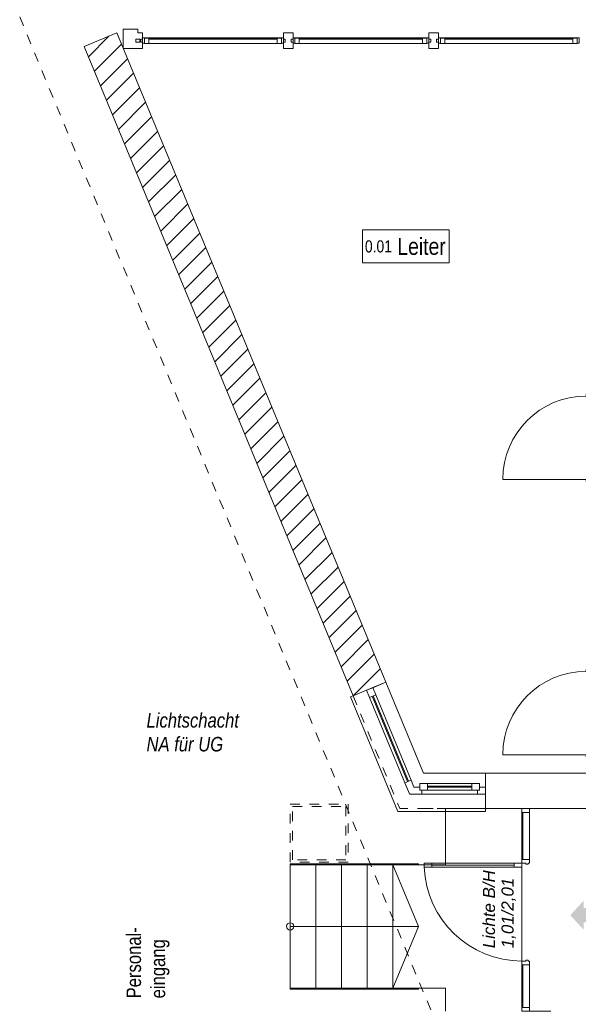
# Model space of a CAD drawing. Header units: metres. Extents: x -79 to 740, y -195 to 69.
# Tile 156 of 200: x 18 to 24, y 45 to 55. Entities that reach past the tile are written whole.
import ezdxf

# ---------------------------------------------------------------- set-up
doc = ezdxf.new("R2010")
doc.units = ezdxf.units.M
doc.header["$MEASUREMENT"] = 0
for name, pattern in [('Strichlinie eng', [0.115, 0.075, -0.04]), ('Strichlinie_ eng', [0.115, 0.075, -0.04]), ('Untersicht', [0.1, 0.075, -0.025]), ('Wipeout_Contour', [1, 0, -1])]:
    doc.linetypes.add(name, pattern=pattern)
for name, color, linetype in [('00 Überdachte Pausenhalle', 7, 'Continuous'), ('10 Fassade', 7, 'Continuous'), ('10 Wand außen', 7, 'Continuous'), ('30 Dach', 7, 'Continuous'), ('40 Treppe', 7, 'Continuous'), ('80 Raum 50stel', 7, 'Continuous'), ('90 Allgemein Dokumentation', 7, 'Continuous'), ('97 Brandschutz', 7, 'Continuous'), ('97 Brandschutz Dokumentation', 7, 'Continuous')]:
    doc.layers.add(name, color=color, linetype=linetype)
doc.styles.add('ERSTELLTER_STIL_2', font='ARIALN.TTF')
doc.styles.add('ERSTELLTER_STIL_5', font='arial.ttf')
doc.styles.add('ERSTELLTER_STIL_6', font='ARIALN.TTF')

# ---------------------------------------------------------------- blocks, each defined once
blk = doc.blocks.new('1-Flügelfenster 27_3')
at = {"layer": '10 Wand außen', "color": 7, "linetype": 'Continuous', "lineweight": 9}
for p, q in [((-0.557, 0.145), (0.46, 0.145)), ((-0.557, 0), (-0.557, 0.145)), ((-0.557, -0.07), (-0.557, 0)), ((-0.557, -0.07), (-0.557, 0)), ((-0.557, -0.22), (-0.557, -0.07)), ((-0.557, -0.22), (-0.557, -0.25)), ((-0.557, -0.25), (0.724, -0.25))]:
    blk.add_line(p, q, dxfattribs=at)
at = {"layer": '10 Wand außen', "color": 7, "linetype": 'Continuous', "lineweight": 13}
for p, q in [((-0.557, 0), (-0.477, 0)), ((-0.477, 0), (0.477, 0)), ((-0.477, 0), (-0.477, -0.07)), ((0.477, -0.07), (0.477, 0)), ((0.477, 0), (0.557, 0)), ((-0.477, -0.07), (-0.557, -0.07)), ((-0.477, -0.03), (0.477, -0.03)), ((0.477, -0.04), (-0.477, -0.04)), ((0.477, -0.07), (-0.477, -0.07)), ((0.603, -0.07), (0.477, -0.07))]:
    blk.add_line(p, q, dxfattribs=at)
at = {"layer": '10 Wand außen', "color": 7, "linetype": 'Strichlinie eng', "lineweight": 9}
blk.add_line((-0.557, -0.22), (0.703, -0.22), dxfattribs=at)
blk = doc.blocks.new('Blockrahmentür 1-Fl 27_5')
at = {"layer": '10 Wand außen', "color": 7, "linetype": 'Continuous', "lineweight": 13}
for p, q in [((0.43, 0.01), (0.43, 0.87)), ((-0.43, 0.01), (-0.4525, 0.01)), ((-0.4525, 0.01), (-0.4525, 0)), ((-0.4525, 0), (-0.4425, 0)), ((-0.4425, 0), (-0.4425, -0.24)), ((-0.43, -0.01), (-0.43, 0.01)), ((0.43, -0.01), (0.43, 0.01)), ((0.43, 0.01), (0.4525, 0.01)), ((0.4525, 0), (0.4425, 0)), ((0.4425, 0), (0.4425, -0.24)), ((0.4525, 0.01), (0.4525, 0)), ((-0.405, -0.01), (-0.43, -0.01)), ((-0.405, -0.25), (-0.405, -0.01)), ((0.405, -0.25), (0.405, -0.01)), ((0.405, -0.01), (0.43, -0.01)), ((-0.4425, -0.24), (-0.4525, -0.24)), ((-0.4525, -0.24), (-0.4525, -0.25)), ((-0.4525, -0.25), (-0.405, -0.25)), ((0.4525, -0.25), (0.405, -0.25)), ((0.4425, -0.24), (0.4525, -0.24)), ((0.4525, -0.24), (0.4525, -0.25))]:
    blk.add_line(p, q, dxfattribs=at)
at = {"layer": '10 Wand außen', "color": 7, "linetype": 'Continuous', "lineweight": 9}
for p, q in [((-0.4425, 0), (-0.4425, -0.24)), ((-0.4425, 0), (-0.4425, -0.24)), ((0.4425, 0), (0.4425, -0.24)), ((0.4425, 0), (0.4425, -0.24))]:
    blk.add_line(p, q, dxfattribs=at)
blk.add_arc((0.43, 0.01), 0.86, 90, 180, dxfattribs=at)
blk = doc.blocks.new('1-Flügelfenster 27_4')
at = {"layer": '10 Wand außen', "color": 7, "linetype": 'Continuous', "lineweight": 9}
for p, q in [((-0.369, 0.145), (0.272, 0.145)), ((-0.369, 0), (-0.369, 0.145)), ((-0.369, -0.07), (-0.369, 0)), ((-0.369, -0.07), (-0.369, 0)), ((-0.369, -0.22), (-0.369, -0.07)), ((-0.369, -0.22), (-0.369, -0.25)), ((-0.369, -0.25), (0.536, -0.25))]:
    blk.add_line(p, q, dxfattribs=at)
at = {"layer": '10 Wand außen', "color": 7, "linetype": 'Continuous', "lineweight": 13}
for p, q in [((-0.369, 0), (-0.309, 0)), ((-0.309, -0.03), (-0.309, 0.04)), ((-0.309, 0.04), (-0.229, 0.04)), ((-0.309, 0), (-0.309, -0.03)), ((-0.229, 0.04), (0.229, 0.04)), ((-0.229, 0.04), (-0.229, -0.03)), ((-0.229, 0.01), (0.229, 0.01)), ((0.229, -0.03), (0.229, 0.04)), ((0.229, 0.04), (0.309, 0.04)), ((0.309, 0.04), (0.309, -0.03)), ((0.309, -0.03), (0.309, 0)), ((0.309, 0), (0.369, 0)), ((-0.289, -0.07), (-0.369, -0.07)), ((-0.309, -0.03), (-0.289, -0.03)), ((-0.229, -0.03), (-0.309, -0.03)), ((-0.289, -0.03), (-0.289, -0.07)), ((0.289, -0.07), (-0.289, -0.07)), ((0.229, 0), (-0.229, 0)), ((0.229, -0.03), (-0.229, -0.03)), ((0.309, -0.03), (0.229, -0.03)), ((0.289, -0.07), (0.289, -0.03)), ((0.289, -0.03), (0.309, -0.03)), ((0.416, -0.07), (0.289, -0.07))]:
    blk.add_line(p, q, dxfattribs=at)
at = {"layer": '10 Wand außen', "color": 7, "linetype": 'Strichlinie eng', "lineweight": 9}
blk.add_line((-0.369, -0.22), (0.516, -0.22), dxfattribs=at)
blk = doc.blocks.new('Glastür Ol 1-Fl 2S 27_2')
at = {"layer": '10 Wand außen', "color": 7, "linetype": 'Continuous', "lineweight": 13}
for p, q in [((0.442, 0.93), (0.442, 1.01)), ((0.442, 1.01), (0.482, 1.01)), ((0.482, 0.93), (0.442, 0.93)), ((0.442, 0.08), (0.442, 0.93)), ((0.442, 0.93), (0.462, 0.93)), ((0.462, 0.08), (0.462, 0.93)), ((0.462, 0.93), (0.482, 0.93)), ((0.462, 0.93), (0.462, 0.08)), ((0.462, 0.93), (0.462, 0.08)), ((0.482, 1.01), (0.482, 0.93)), ((0.482, 0.93), (0.482, 0.08)), ((-1.047, 0), (-0.528, 0)), ((-1.047, 0), (-1.047, -0.08)), ((-1.007, 0), (-1.047, 0)), ((-1.007, -0.08), (-1.007, 0)), ((-0.568, 0), (-0.568, -0.08)), ((-0.528, 0), (-0.568, 0)), ((-0.528, -0.04), (-0.528, 0)), ((0.442, 0), (0.442, 0.08)), ((0.442, 0.08), (0.482, 0.08)), ((0.462, 0.08), (0.442, 0.08)), ((0.482, 0), (0.442, 0)), ((0.482, 0.08), (0.462, 0.08)), ((0.482, 0.08), (0.482, 0)), ((1.047, 0), (0.482, 0)), ((0.482, 0), (0.482, -0.04)), ((0.522, 0), (0.482, 0)), ((0.522, -0.08), (0.522, 0)), ((1.007, 0), (1.007, -0.08)), ((1.047, 0), (1.007, 0)), ((1.047, -0.08), (1.047, 0)), ((-1.047, -0.08), (-0.528, -0.08)), ((-1.047, -0.08), (-1.007, -0.08)), ((-1.007, -0.01), (-0.568, -0.01)), ((-0.568, -0.08), (-0.528, -0.08)), ((-0.518, -0.04), (-0.528, -0.04)), ((-0.528, -0.08), (-0.528, -0.0654)), ((-0.528, -0.0654), (-0.518, -0.0654)), ((-0.518, -0.0654), (-0.518, -0.04)), ((0.482, -0.04), (0.472, -0.04)), ((0.472, -0.04), (0.472, -0.0654)), ((0.472, -0.0654), (0.482, -0.0654)), ((0.482, -0.0654), (0.482, -0.08)), ((1.047, -0.08), (0.482, -0.08)), ((0.482, -0.08), (0.522, -0.08)), ((1.007, -0.01), (0.522, -0.01)), ((1.007, -0.08), (1.047, -0.08))]:
    blk.add_line(p, q, dxfattribs=at)
at = {"layer": '10 Wand außen', "color": 7, "linetype": 'Continuous', "lineweight": 9}
for p, q in [((-1.047, 0), (-1.047, -0.08)), ((-1.047, 0), (-1.047, -0.08)), ((1.047, 0), (1.047, -0.08)), ((1.047, 0), (1.047, -0.08)), ((-1.047, -0.08), (-1.047, -0.3)), ((1.047, -0.08), (1.047, -0.3))]:
    blk.add_line(p, q, dxfattribs=at)
blk.add_arc((0.482, 0), 1.01, 92.26973, 180, dxfattribs=at)
blk = doc.blocks.new('Pfeil gerade 27')
at = {"layer": '97 Brandschutz', "linetype": 'Continuous', "lineweight": 18, "true_color": 0x60cd00}
blk.add_hatch(color=72, dxfattribs=at).paths.add_polyline_path([(0.3, 0), (0.161, 0.15), (0.161, 0.075), (-0.3, 0.075), (-0.3, -0.075), (0.161, -0.075), (0.161, -0.15)])

msp = doc.modelspace()

# ---------------------------------------------------------------- hatches: boundary and pattern name
at = {"layer": '10 Wand außen', "linetype": 'Continuous', "lineweight": 18, "true_color": 0x1f1f1f}
h = msp.add_hatch(dxfattribs=at)
h.set_pattern_fill('Mauerziegel_HLz_4_0001', color=250, style=0, pattern_type=2)
h.set_pattern_definition([(45, (0, 0), (-0.106066, 0.106066), [])])
h.paths.add_polyline_path([(19.16, 54.962), (18.823, 54.822), (21.601, 48.116), (21.739, 48.173), (21.804, 48.2), (21.938, 48.256)])

# ---------------------------------------------------------------- linework, layer by layer
at = {"layer": '10 Fassade', "color": 7, "linetype": 'Continuous', "lineweight": 13}
for p, q in [((19.376, 55.002), (19.226, 55.002)), ((19.226, 55.002), (19.226, 54.802)), ((19.376, 55.002), (19.376, 54.962)), ((19.356, 54.897), (19.356, 54.867)), ((19.376, 54.897), (19.356, 54.897)), ((19.376, 54.867), (19.356, 54.867)), ((19.396, 54.897), (19.376, 54.897)), ((19.396, 54.867), (19.376, 54.867)), ((19.396, 54.897), (19.396, 54.867)), ((19.406, 54.897), (19.406, 54.867)), ((20.9, 54.897), (20.9, 54.867)), ((20.96, 54.897), (20.96, 54.867)), ((22.404, 54.897), (22.404, 54.867)), ((22.464, 54.897), (22.464, 54.867)), ((19.376, 54.802), (19.226, 54.802)), ((19.426, 54.802), (19.376, 54.802)), ((20.98, 54.802), (20.88, 54.802)), ((22.484, 54.802), (22.384, 54.802))]:
    msp.add_line(p, q, dxfattribs=at)
at = {"layer": '10 Fassade', "color": 7, "linetype": 'Continuous', "lineweight": 13, "flags": 128}
msp.add_lwpolyline([(19.396, 54.897), (19.396, 54.867), (19.356, 54.867), (19.356, 54.897)], close=True, dxfattribs=at)
at = {"layer": '10 Wand außen', "color": 7, "linetype": 'Continuous', "lineweight": 9}
for p, q in [((21.804, 48.2), (21.938, 48.256)), ((21.601, 48.116), (21.739, 48.173)), ((21.739, 48.173), (21.804, 48.2)), ((22.968, 47.172), (22.968, 47.317)), ((22.968, 47.102), (22.968, 47.172)), ((22.968, 46.952), (22.968, 47.102)), ((23.345, 46.952), (23.425, 46.952)), ((23.425, 46.952), (23.645, 46.952))]:
    msp.add_line(p, q, dxfattribs=at)
at = {"layer": '10 Wand außen', "color": 7, "linetype": 'Continuous', "lineweight": 9, "flags": 128}
for points in [[(19.16, 54.962), (18.823, 54.822)], [(21.938, 48.256), (19.16, 54.962)], [(18.823, 54.822), (21.601, 48.116)], [(24.018, 47.317), (22.968, 47.317)], [(22.968, 46.952), (23.345, 46.952)], [(23.645, 46.952), (24.018, 46.952)]]:
    msp.add_lwpolyline(points, dxfattribs=at)
at = {"layer": '10 Wand außen', "color": 7, "linetype": 'Untersicht', "lineweight": 13, "flags": 128}
for points in [[(24.018, 47.317), (22.327, 47.317)], [(22.327, 46.952), (36.015, 46.952)]]:
    msp.add_lwpolyline(points, dxfattribs=at)
at = {"layer": '40 Treppe', "color": 7, "linetype": 'Continuous', "lineweight": 9}
for p, q in [((23.345, 46.952), (22.555, 46.952)), ((22.555, 46.952), (22.555, 46.372)), ((23.345, 44.858), (23.345, 46.952)), ((22.275, 46.382), (20.95, 46.382)), ((20.95, 46.382), (20.95, 46.372)), ((22.275, 46.372), (22.275, 46.382)), ((20.95, 46.372), (22.275, 46.372)), ((21.215, 46.372), (20.95, 46.372)), ((20.95, 46.372), (20.95, 45.097)), ((21.215, 45.097), (21.215, 46.372)), ((21.48, 46.372), (21.215, 46.372)), ((21.215, 46.372), (21.215, 45.097)), ((21.48, 45.097), (21.48, 46.372)), ((21.745, 46.372), (21.48, 46.372)), ((21.48, 46.372), (21.48, 45.097)), ((21.745, 45.097), (21.745, 46.372)), ((22.01, 46.372), (21.745, 46.372)), ((21.745, 46.372), (21.745, 45.097)), ((22.01, 45.097), (22.01, 46.372)), ((22.01, 46.372), (22.01, 45.097)), ((22.555, 46.372), (22.01, 46.372)), ((22.275, 45.734), (22.01, 46.372)), ((22.275, 45.734), (22.01, 46.372)), ((20.95, 45.734), (21.215, 45.734)), ((20.95, 45.734), (21.215, 45.734)), ((21.215, 45.734), (22.01, 45.734)), ((21.215, 45.734), (22.01, 45.734)), ((22.01, 45.734), (22.275, 45.734)), ((22.01, 45.734), (22.275, 45.734)), ((22.01, 45.097), (22.275, 45.734)), ((22.01, 45.097), (22.275, 45.734)), ((22.275, 45.097), (20.95, 45.097)), ((20.95, 45.097), (20.95, 45.087)), ((20.95, 45.097), (21.215, 45.097)), ((20.95, 45.087), (22.275, 45.087)), ((21.215, 45.097), (21.48, 45.097)), ((21.48, 45.097), (21.745, 45.097)), ((21.745, 45.097), (22.01, 45.097)), ((22.01, 45.097), (22.555, 45.097)), ((22.275, 45.087), (22.275, 45.097)), ((22.555, 45.097), (22.555, 44.858))]:
    msp.add_line(p, q, dxfattribs=at)
at = {"layer": '40 Treppe', "color": 7, "linetype": 'Continuous', "lineweight": 9, "flags": 128}
msp.add_lwpolyline([(20.95, 45.697, 1), (20.95, 45.772, 1)], format="xyb", close=True, dxfattribs=at)
at = {"layer": '80 Raum 50stel', "color": 8, "linetype": 'Continuous', "lineweight": 18, "flags": 128}
msp.add_lwpolyline([(21.698, 52.589), (22.593, 52.589), (22.593, 52.928), (21.698, 52.928), (21.698, 52.589)], close=True, dxfattribs=at)
at = {"layer": '90 Allgemein Dokumentation', "color": 7, "linetype": 'Strichlinie_ eng', "lineweight": 9}
for points in [[(20.95, 46.997), (21.55, 46.997), (21.55, 46.397), (20.95, 46.397)], [(20.975, 46.972), (21.525, 46.972), (21.525, 46.422), (20.975, 46.422)]]:
    msp.add_lwpolyline(points, close=True, dxfattribs=at)

# ---------------------------------------------------------------- block references
at = {"layer": '10 Wand außen', "color": 7, "linetype": 'Continuous', "lineweight": 13, "xscale": -1, "rotation": 90}
for p in [(24.018, 50.782), (24.018, 47.938)]:
    msp.add_blockref('Blockrahmentür 1-Fl 27_5', p, dxfattribs=at)
at = {"layer": '10 Wand außen', "color": 7, "linetype": 'Continuous', "lineweight": 13}
for name, p, rotation in [('1-Flügelfenster 27_3', (22.017, 47.686), 292.4999999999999), ('Glastür Ol 1-Fl 2S 27_2', (23.345, 45.905), 90)]:
    msp.add_blockref(name, p, dxfattribs=dict(at, rotation=rotation))
at = {"layer": '10 Wand außen', "color": 7, "linetype": 'Continuous', "lineweight": 13, "xscale": -1}
msp.add_blockref('1-Flügelfenster 27_4', (22.599, 47.172), dxfattribs=at)
at = {"layer": '97 Brandschutz', "color": 7, "linetype": 'Continuous', "lineweight": 13, "xscale": -1}
msp.add_blockref('Pfeil gerade 27', (24.145, 45.85), dxfattribs=at)

# ---------------------------------------------------------------- texts
at = {"layer": '00 Überdachte Pausenhalle', "color": 7, "linetype": 'Continuous', "lineweight": 9, "insert": (19.259, 44.991), "char_height": 0.15, "attachment_point": 1, "rotation": 90, "line_spacing_factor": 0.996837, "style": 'ERSTELLTER_STIL_2'}
msp.add_mtext('\\A1;{\\pql;\\fArial Narrow|b0|i0|c0|p0;\\W1.000000;Personal\\fArial Narrow|b0|i0|c0|p0;\\W1.000000;-\\P\\pql;\\fArial Narrow|b0|i0|c0|p0;\\W1.000000;eingang}', dxfattribs=at)
at = {"layer": '80 Raum 50stel', "color": 7, "linetype": 'Continuous', "lineweight": 9, "insert": (21.723, 52.668), "char_height": 0.125, "attachment_point": 7, "style": 'ERSTELLTER_STIL_2'}
msp.add_mtext('\\A1;{\\pql;\\fArial Narrow|b0|i0|c0|p0;\\W1.000000;0.01\\fArial Narrow|b0|i0|c0|p0;\\H1.400000x;\\W1.000000; Leiter}', dxfattribs=at)
at = {"layer": '97 Brandschutz Dokumentation', "color": 7, "linetype": 'Continuous', "lineweight": 9, "insert": (19.466, 47.938), "char_height": 0.15, "attachment_point": 1, "line_spacing_factor": 0.984555, "style": 'ERSTELLTER_STIL_6'}
msp.add_mtext('\\A1;{\\pql;\\fArial Narrow|b0|i1|c0|p0;\\W1.000000;Lichtschacht\\P\\pql;\\fArial Narrow|b0|i1|c0|p0;\\W1.000000;NA\\fArial Narrow|b0|i1|c0|p0;\\W1.000000; für UG}', dxfattribs=at)
at = {"layer": '97 Brandschutz Dokumentation', "color": 7, "linetype": 'Continuous', "lineweight": 9, "insert": (22.942, 45.509), "char_height": 0.125, "attachment_point": 1, "rotation": 90, "line_spacing_factor": 0.923581, "style": 'ERSTELLTER_STIL_5'}
msp.add_mtext('\\A1;{\\pql;\\fArial|b0|i1|c0|p0;\\W1.000000;Lichte B/H\\P\\pql;\\fArial|b0|i1|c0|p0;\\W1.000000;1,01\\fArial|b0|i1|c0|p0;\\W1.000000;/\\fArial|b0|i1|c0|p0;\\W1.000000;2,01}', dxfattribs=at)

# ---------------------------------------------------------------- wipeouts: each hides what was drawn before it
at = {"color": 254, "linetype": 'Wipeout_Contour', "lineweight": 0, "ltscale": 238.357337}
msp.add_wipeout([(23.873, 54.907), (22.549, 54.907), (22.549, 54.852), (23.873, 54.852)], dxfattribs=at).dxf.layer = '10 Fassade'

# ---------------------------------------------------------------- next in the draw order: linework, layer by layer
at = {"layer": '10 Fassade', "color": 7, "linetype": 'Continuous', "lineweight": 13}
msp.add_line((23.873, 54.852), (22.549, 54.852), dxfattribs=at)

# ---------------------------------------------------------------- next in the draw order: wipeouts: each hides what was drawn before it
at = {"color": 254, "linetype": 'Wipeout_Contour', "lineweight": 0, "ltscale": 233.86551}
msp.add_wipeout([(20.815, 54.907), (19.491, 54.907), (19.491, 54.852), (20.815, 54.852)], dxfattribs=at).dxf.layer = '10 Fassade'
at = {"color": 254, "linetype": 'Wipeout_Contour', "lineweight": 0, "ltscale": 236.042229}
msp.add_wipeout([(22.319, 54.907), (21.045, 54.907), (21.045, 54.852), (22.319, 54.852)], dxfattribs=at).dxf.layer = '10 Fassade'
at = {"color": 254, "linetype": 'Wipeout_Contour', "lineweight": 0, "ltscale": 238.468683}
msp.add_wipeout([(22.529, 54.912), (22.529, 54.907), (23.893, 54.907), (23.893, 54.912)], dxfattribs=at).dxf.layer = '10 Fassade'

# ---------------------------------------------------------------- next in the draw order: linework, layer by layer
at = {"layer": '10 Fassade', "color": 7, "linetype": 'Continuous', "lineweight": 13}
for p, q in [((22.484, 54.962), (22.484, 54.897)), ((20.815, 54.852), (19.491, 54.852)), ((22.319, 54.852), (21.045, 54.852)), ((22.484, 54.897), (22.464, 54.897)), ((22.484, 54.867), (22.464, 54.867)), ((22.484, 54.867), (22.484, 54.802)), ((22.549, 54.907), (23.873, 54.907)), ((23.873, 54.897), (22.549, 54.897))]:
    msp.add_line(p, q, dxfattribs=at)
at = {"layer": '10 Fassade', "color": 7, "linetype": 'Continuous', "lineweight": 13, "flags": 128}
for points in [[(22.484, 54.912), (22.529, 54.912), (22.529, 54.907), (22.504, 54.907), (22.504, 54.857), (22.484, 54.857)], [(22.504, 54.907), (22.549, 54.907), (22.549, 54.852), (22.504, 54.852)], [(22.529, 54.912), (23.893, 54.912), (23.893, 54.907), (22.529, 54.907)], [(23.918, 54.852), (23.873, 54.852), (23.873, 54.907), (23.918, 54.907)], [(23.938, 54.857), (23.918, 54.857), (23.918, 54.907), (23.893, 54.907), (23.893, 54.912), (23.938, 54.912)]]:
    msp.add_lwpolyline(points, close=True, dxfattribs=at)

# ---------------------------------------------------------------- next in the draw order: wipeouts: each hides what was drawn before it
at = {"color": 254, "linetype": 'Wipeout_Contour', "lineweight": 0, "ltscale": 233.979019}
msp.add_wipeout([(19.471, 54.912), (19.471, 54.907), (20.835, 54.907), (20.835, 54.912)], dxfattribs=at).dxf.layer = '10 Fassade'
at = {"color": 254, "linetype": 'Wipeout_Contour', "lineweight": 0, "ltscale": 236.15465}
msp.add_wipeout([(21.025, 54.912), (21.025, 54.907), (22.339, 54.907), (22.339, 54.912)], dxfattribs=at).dxf.layer = '10 Fassade'

# ---------------------------------------------------------------- next in the draw order: linework, layer by layer
at = {"layer": '10 Fassade', "color": 7, "linetype": 'Continuous', "lineweight": 13}
for p, q in [((19.426, 54.962), (19.376, 54.962)), ((19.426, 54.962), (19.426, 54.897)), ((20.88, 54.962), (20.88, 54.897)), ((20.98, 54.962), (20.88, 54.962)), ((20.98, 54.962), (20.98, 54.897)), ((22.384, 54.962), (22.384, 54.897)), ((22.484, 54.962), (22.384, 54.962)), ((19.426, 54.897), (19.406, 54.897)), ((19.426, 54.867), (19.406, 54.867)), ((19.426, 54.867), (19.426, 54.802)), ((19.491, 54.907), (20.815, 54.907)), ((20.815, 54.897), (19.491, 54.897)), ((20.9, 54.897), (20.88, 54.897)), ((20.9, 54.867), (20.88, 54.867)), ((20.88, 54.867), (20.88, 54.802)), ((20.98, 54.897), (20.96, 54.897)), ((20.98, 54.867), (20.96, 54.867)), ((20.98, 54.867), (20.98, 54.802)), ((21.045, 54.907), (22.319, 54.907)), ((22.319, 54.897), (21.045, 54.897)), ((22.404, 54.897), (22.384, 54.897)), ((22.404, 54.867), (22.384, 54.867)), ((22.384, 54.867), (22.384, 54.802))]:
    msp.add_line(p, q, dxfattribs=at)
at = {"layer": '10 Fassade', "color": 7, "linetype": 'Continuous', "lineweight": 13, "flags": 128}
for points in [[(19.426, 54.912), (19.471, 54.912), (19.471, 54.907), (19.446, 54.907), (19.446, 54.857), (19.426, 54.857)], [(19.446, 54.907), (19.491, 54.907), (19.491, 54.852), (19.446, 54.852)], [(19.471, 54.912), (20.835, 54.912), (20.835, 54.907), (19.471, 54.907)], [(20.86, 54.852), (20.815, 54.852), (20.815, 54.907), (20.86, 54.907)], [(20.88, 54.857), (20.86, 54.857), (20.86, 54.907), (20.835, 54.907), (20.835, 54.912), (20.88, 54.912)], [(20.98, 54.912), (21.025, 54.912), (21.025, 54.907), (21, 54.907), (21, 54.857), (20.98, 54.857)], [(21, 54.907), (21.045, 54.907), (21.045, 54.852), (21, 54.852)], [(21.025, 54.912), (22.339, 54.912), (22.339, 54.907), (21.025, 54.907)], [(22.364, 54.852), (22.319, 54.852), (22.319, 54.907), (22.364, 54.907)], [(22.384, 54.857), (22.364, 54.857), (22.364, 54.907), (22.339, 54.907), (22.339, 54.912), (22.384, 54.912)]]:
    msp.add_lwpolyline(points, close=True, dxfattribs=at)
at = {"layer": '30 Dach', "color": 7, "linetype": 'Strichlinie_ eng', "lineweight": 9}
msp.add_line((18.155, 55.128), (26.187, 35.737), dxfattribs=at)

doc.saveas('drawing.dxf')
